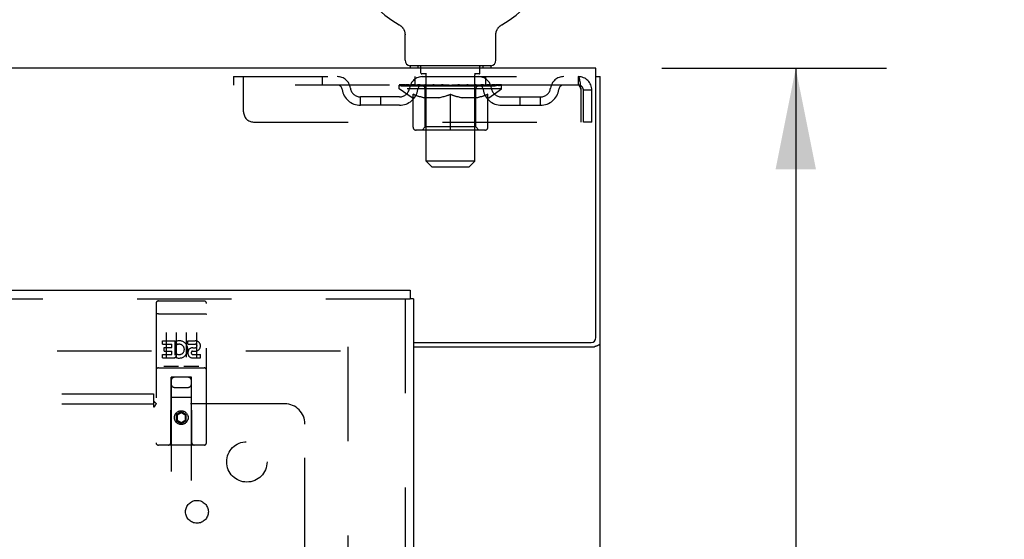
# Model space of a CAD drawing. Header units: inches. Extents: x 0 to 212, y 0 to 138.
# Tile 12 of 20: x 90.72 to 102.92, y 84.9 to 91.33. Entities that reach past the tile are written whole.
import ezdxf

# ---------------------------------------------------------------- set-up
doc = ezdxf.new("R2010")
doc.units = ezdxf.units.IN
doc.header["$LTSCALE"] = 11.6875
doc.header["$MEASUREMENT"] = 0
doc.linetypes.add('HIDDEN', pattern=[0.2, 0.1, -0.1])
doc.layers.get('0').update_dxf_attribs({"linetype": 'CONTINUOUS'})
for name, color, linetype in [('DEFAULT_2', 8, 'HIDDEN'), ('DIMENSIONS', 7, 'CONTINUOUS'), ('DOOR_ASSEMBLY', 7, 'CONTINUOUS'), ('SUBPANEL', 7, 'CONTINUOUS')]:
    doc.layers.add(name, color=color, linetype=linetype)
doc.styles.get("Standard").update_dxf_attribs({"font": 'arial.ttf'})
doc.dimstyles.new('DIMSTYLE_1', dxfattribs={"dimtxt": 0.9375, "dimasz": 1.25, "dimexe": 0.09, "dimexo": 0.07, "dimgap": 0.0375, "dimtad": 0, "dimtih": 1, "dimtoh": 1, "dimzin": 4, "dimdsep": 46, "dimtxsty": 'Standard', "dimblk": '_FILLED', "dimblk1": '_FILLED', "dimblk2": '_FILLED', "dimcen": 0.09, "dimadec": 3, "dimazin": 1, "dimtfac": 1, "dimtdec": 3, "dimtofl": 0, "dimtmove": 0, "dimatfit": 3, "dimldrblk": '_FILLED', "dimfxl": 0, "dimtolj": 1, "dimtzin": 4, "dimarcsym": 0})

# ---------------------------------------------------------------- blocks, each defined once
blk = doc.blocks.new('_FILLED')
at = {"color": 0, "linetype": 'ByBlock'}
blk.add_solid([(0, 0), (-1, 0.2), (-1, -0.2)], dxfattribs=at)
blk = doc.blocks.new('*D10')
at = {"layer": 'DIMENSIONS', "color": 2, "linetype": 'Continuous'}
for p, q in [((98.674, 90.729), (101.458, 90.729)), ((100.333, 90.729), (100.333, 83.979)), ((100.333, 75.354), (100.333, 82.104)), ((97.286, 75.354), (101.458, 75.354))]:
    blk.add_line(p, q, dxfattribs=at)
at = {"layer": 'DIMENSIONS', "color": 2, "linetype": 'Continuous', "xscale": 1.25, "yscale": 1.25, "zscale": 1.25}
for p, rotation in [((100.333, 90.729), 90), ((100.333, 75.354), 270)]:
    blk.add_blockref('_FILLED', p, dxfattribs=dict(at, rotation=rotation))
at = {"layer": 'DIMENSIONS', "color": 2, "linetype": 'Continuous', "insert": (100.333, 83.511), "char_height": 0.9375, "width": 3.27602, "attachment_point": 2, "line_spacing_factor": 0.9}
blk.add_mtext('15.38', dxfattribs=at)
blk = doc.blocks.new('*D11')
at = {"layer": 'DIMENSIONS', "color": 2, "linetype": 'Continuous'}
for p, q in [((96.411, 69.932), (96.411, 67.712)), ((96.411, 68.837), (93.911, 68.837)), ((97.911, 68.837), (99.899, 68.837))]:
    blk.add_line(p, q, dxfattribs=at)
at = {"layer": 'DIMENSIONS', "color": 2, "linetype": 'Continuous', "xscale": 1.25, "yscale": 1.25, "zscale": 1.25}
blk.add_blockref('_FILLED', (96.411, 68.837), dxfattribs=at)
at = {"layer": 'DIMENSIONS', "color": 2, "linetype": 'Continuous', "xscale": 1.25, "yscale": 1.25, "zscale": 1.25, "rotation": 180}
blk.add_blockref('_FILLED', (97.911, 68.837), dxfattribs=at)
at = {"layer": 'DIMENSIONS', "color": 2, "linetype": 'Continuous', "insert": (100.368, 69.305), "char_height": 0.9375, "width": 2.54763, "attachment_point": 1, "line_spacing_factor": 0.9}
blk.add_mtext('1.50', dxfattribs=at)

msp = doc.modelspace()

# ---------------------------------------------------------------- linework, layer by layer
at = {"color": 7, "linetype": 'Continuous'}
for p, q in [((95.422, 91.268), (95.422, 91.268)), ((95.422, 91.268), (95.427, 91.265)), ((95.423, 91.267), (95.425, 91.266)), ((95.427, 91.265), (95.431, 91.262)), ((95.431, 91.262), (95.435, 91.259)), ((95.435, 91.259), (95.439, 91.256)), ((95.439, 91.256), (95.443, 91.253)), ((95.443, 91.253), (95.447, 91.25)), ((95.447, 91.25), (95.451, 91.246)), ((95.45, 91.247), (95.454, 91.243)), ((95.454, 91.243), (95.458, 91.239)), ((95.458, 91.239), (95.461, 91.235)), ((95.461, 91.236), (95.464, 91.231)), ((95.464, 91.232), (95.467, 91.227)), ((95.467, 91.228), (95.47, 91.223)), ((95.47, 91.223), (95.473, 91.219)), ((95.473, 91.219), (95.476, 91.215)), ((95.476, 91.215), (95.478, 91.21)), ((95.478, 91.21), (95.48, 91.206)), ((95.48, 91.206), (95.483, 91.201)), ((95.482, 91.201), (95.484, 91.196)), ((96.63, 91.196), (96.632, 91.201)), ((96.632, 91.201), (96.635, 91.206)), ((96.635, 91.206), (96.637, 91.21)), ((96.637, 91.21), (96.639, 91.215)), ((96.639, 91.215), (96.642, 91.219)), ((96.642, 91.219), (96.645, 91.223)), ((96.645, 91.223), (96.648, 91.228)), ((96.648, 91.227), (96.651, 91.232)), ((96.651, 91.231), (96.654, 91.236)), ((96.654, 91.235), (96.657, 91.239)), ((96.657, 91.239), (96.661, 91.243)), ((96.661, 91.243), (96.664, 91.247)), ((96.664, 91.246), (96.668, 91.25)), ((96.668, 91.25), (96.672, 91.253)), ((96.672, 91.253), (96.676, 91.256)), ((96.676, 91.256), (96.68, 91.259)), ((96.68, 91.259), (96.684, 91.262)), ((96.684, 91.262), (96.688, 91.265)), ((96.684, 91.262), (96.685, 91.263)), ((96.688, 91.265), (96.693, 91.268)), ((96.69, 91.266), (96.692, 91.267)), ((96.693, 91.268), (96.693, 91.268)), ((95.484, 91.197), (95.486, 91.192)), ((95.486, 91.192), (95.488, 91.187)), ((95.488, 91.187), (95.489, 91.182)), ((95.489, 91.182), (95.491, 91.177)), ((95.491, 91.177), (95.492, 91.172)), ((95.492, 91.172), (95.493, 91.167)), ((95.493, 91.167), (95.494, 91.162)), ((95.494, 91.162), (95.494, 91.157)), ((95.495, 90.828), (95.495, 91.143)), ((96.62, 91.152), (96.621, 91.157)), ((96.62, 91.147), (96.62, 91.152)), ((96.62, 91.147), (96.62, 91.152)), ((96.62, 91.143), (96.62, 91.147)), ((96.62, 90.828), (96.62, 91.143)), ((96.621, 91.162), (96.622, 91.167)), ((96.621, 91.157), (96.621, 91.162)), ((96.622, 91.167), (96.623, 91.172)), ((96.623, 91.172), (96.624, 91.177)), ((96.624, 91.177), (96.625, 91.182)), ((96.625, 91.182), (96.627, 91.187)), ((96.627, 91.187), (96.629, 91.192)), ((96.629, 91.192), (96.63, 91.197)), ((95.557, 90.759), (95.557, 90.729)), ((96.557, 90.759), (95.557, 90.759)), ((96.557, 90.759), (96.557, 90.729)), ((97.859, 90.625), (97.911, 90.625))]:
    msp.add_line(p, q, dxfattribs=at)
at = {"color": 3, "linetype": 'Continuous'}
for p, q in [((97.859, 90.729), (57.713, 90.729)), ((97.859, 87.393), (97.859, 90.729)), ((97.911, 10.833), (97.911, 90.625)), ((95.599, 87.333), (97.799, 87.333)), ((95.599, 87.281), (97.842, 87.281))]:
    msp.add_line(p, q, dxfattribs=at)
at = {"color": 7, "linetype": 'Continuous'}
msp.add_lwpolyline([(95.494, 91.157), (95.495, 91.152), (95.495, 91.147), (95.495, 91.143)], dxfattribs=at)
at = {"color": 3, "linetype": 'Continuous'}
for points in [[(97.876, 87.296), (97.88, 87.297), (97.884, 87.299), (97.887, 87.3), (97.891, 87.302), (97.894, 87.303), (97.897, 87.304), (97.9, 87.306), (97.902, 87.308), (97.904, 87.309), (97.906, 87.311), (97.908, 87.313), (97.909, 87.314), (97.91, 87.316), (97.911, 87.318), (97.911, 87.32), (97.911, 87.322)], [(97.842, 87.281), (97.844, 87.283), (97.846, 87.285), (97.849, 87.286), (97.852, 87.288), (97.856, 87.289), (97.86, 87.291), (97.864, 87.292), (97.868, 87.293), (97.876, 87.296)]]:
    msp.add_lwpolyline(points, dxfattribs=at)
at = {"color": 7, "linetype": 'Continuous'}
for centre, radius, start, end in [((96.057, 92.387), 1.288, 299.5053, 240.4947), ((95.564, 90.828), 0.069, 180, 265), ((96.551, 90.828), 0.069, 275, 360)]:
    msp.add_arc(centre, radius, start, end, dxfattribs=at)
at = {"color": 3, "linetype": 'Continuous'}
msp.add_arc((97.799, 87.393), 0.06, 270, 360, dxfattribs=at)
at = {"layer": 'DEFAULT_2', "color": 8, "linetype": 'HIDDEN'}
for p, q in [((95.422, 91.268), (95.422, 91.268)), ((95.43, 91.263), (95.431, 91.262)), ((95.654, 90.759), (95.654, 90.729)), ((95.692, 90.669), (95.692, 90.749)), ((96.422, 90.669), (96.422, 90.749)), ((96.46, 90.759), (96.46, 90.729)), ((93.37, 90.625), (93.37, 90.521)), ((93.37, 90.625), (97.64, 90.625)), ((93.495, 90.188), (93.495, 90.625)), ((94.47, 90.625), (94.47, 90.521)), ((95.62, 90.521), (95.62, 90.625)), ((95.762, 90.659), (95.702, 90.659)), ((95.757, 89.578), (95.757, 90.649)), ((96.412, 90.659), (96.353, 90.659)), ((96.357, 89.578), (96.357, 90.649)), ((96.495, 90.521), (96.495, 90.625)), ((97.64, 90.625), (97.64, 90.521)), ((97.643, 90.624), (97.64, 90.625)), ((97.64, 90.521), (93.37, 90.521)), ((95.424, 90.475), (95.424, 90.521)), ((96.691, 90.475), (95.424, 90.475)), ((95.583, 90.363), (95.424, 90.475)), ((95.434, 90.515), (95.434, 90.521)), ((95.442, 90.512), (95.442, 90.515)), ((95.442, 90.512), (96.672, 90.512)), ((95.451, 90.512), (95.451, 90.515)), ((95.452, 90.512), (95.452, 90.515)), ((95.462, 90.515), (95.462, 90.521)), ((95.479, 90.512), (95.479, 90.515)), ((95.48, 90.512), (95.48, 90.515)), ((95.509, 90.515), (95.509, 90.521)), ((95.524, 90.512), (95.524, 90.515)), ((95.526, 90.512), (95.526, 90.515)), ((95.731, 90.515), (95.529, 90.515)), ((95.572, 90.515), (95.572, 90.521)), ((95.574, 90.512), (95.574, 90.515)), ((95.574, 90.512), (95.574, 90.515)), ((95.577, 90.512), (95.577, 90.515)), ((95.585, 90.512), (95.585, 90.515)), ((95.585, 90.512), (95.585, 90.515)), ((95.588, 90.512), (95.588, 90.515)), ((95.591, 90.512), (95.591, 90.516)), ((95.596, 90.512), (95.596, 90.515)), ((95.61, 90.512), (95.61, 90.515)), ((95.628, 90.512), (95.628, 90.515)), ((95.629, 90.512), (95.629, 90.517)), ((95.649, 90.512), (95.649, 90.515)), ((95.649, 90.512), (95.649, 90.515)), ((95.65, 90.515), (95.65, 90.521)), ((95.66, 90.512), (95.66, 90.515)), ((95.664, 90.512), (95.664, 90.515)), ((95.673, 90.512), (95.673, 90.515)), ((95.685, 90.512), (95.685, 90.519)), ((95.7, 90.512), (95.7, 90.515)), ((95.703, 90.512), (95.703, 90.515)), ((95.731, 90.512), (95.731, 90.515)), ((95.798, 90.515), (95.736, 90.515)), ((95.741, 90.515), (95.741, 90.521)), ((95.745, 90.003), (95.745, 90.472)), ((95.748, 90.512), (95.748, 90.515)), ((95.752, 90.512), (95.752, 90.515)), ((95.758, 90.512), (95.758, 90.52)), ((95.762, 90.512), (95.762, 90.515)), ((95.773, 90.512), (95.773, 90.515)), ((95.798, 90.512), (95.798, 90.515)), ((95.872, 90.515), (95.813, 90.515)), ((95.834, 90.512), (95.834, 90.515)), ((95.841, 90.515), (95.841, 90.521)), ((95.845, 90.512), (95.845, 90.515)), ((95.847, 90.512), (95.847, 90.521)), ((95.85, 90.512), (95.85, 90.515)), ((95.857, 90.512), (95.857, 90.515)), ((95.872, 90.512), (95.872, 90.515)), ((95.953, 90.515), (95.898, 90.515)), ((95.912, 90.512), (95.912, 90.515)), ((95.943, 90.515), (96.057, 90.521)), ((95.947, 90.515), (95.947, 90.521)), ((95.948, 90.521), (95.947, 90.521)), ((95.948, 90.515), (95.948, 90.521)), ((95.948, 90.512), (95.948, 90.515)), ((95.952, 90.512), (95.952, 90.515)), ((95.953, 90.512), (95.953, 90.515)), ((95.953, 90.512), (95.953, 90.515)), ((96.037, 90.515), (95.988, 90.515)), ((95.994, 90.512), (95.994, 90.515)), ((96.037, 90.512), (96.037, 90.515)), ((96.055, 90.515), (96.055, 90.515)), ((96.055, 90.512), (96.055, 90.515)), ((96.055, 90.512), (96.055, 90.515)), ((96.057, 90.515), (96.057, 90.521)), ((96.06, 90.512), (96.06, 90.515)), ((96.06, 90.512), (96.06, 90.515)), ((96.06, 90.515), (96.06, 90.515)), ((96.062, 90.515), (96.126, 90.515)), ((96.078, 90.512), (96.078, 90.515)), ((96.094, 90.515), (96.094, 90.519)), ((96.094, 90.519), (96.172, 90.515)), ((96.116, 90.515), (96.116, 90.518)), ((96.121, 90.512), (96.121, 90.515)), ((96.162, 90.512), (96.162, 90.515)), ((96.162, 90.512), (96.162, 90.515)), ((96.162, 90.515), (96.216, 90.515)), ((96.163, 90.512), (96.163, 90.515)), ((96.167, 90.515), (96.167, 90.521)), ((96.167, 90.515), (96.167, 90.521)), ((96.167, 90.521), (96.167, 90.521)), ((96.167, 90.512), (96.167, 90.515)), ((96.203, 90.512), (96.203, 90.515)), ((96.242, 90.512), (96.242, 90.515)), ((96.242, 90.515), (96.302, 90.515)), ((96.258, 90.512), (96.258, 90.515)), ((96.265, 90.512), (96.265, 90.515)), ((96.268, 90.512), (96.268, 90.521)), ((96.27, 90.512), (96.27, 90.515)), ((96.274, 90.515), (96.274, 90.521)), ((96.281, 90.512), (96.281, 90.515)), ((96.317, 90.512), (96.317, 90.515)), ((96.317, 90.515), (96.379, 90.515)), ((96.342, 90.512), (96.342, 90.515)), ((96.352, 90.512), (96.352, 90.515)), ((96.357, 90.512), (96.357, 90.52)), ((96.363, 90.512), (96.363, 90.515)), ((96.367, 90.512), (96.367, 90.515)), ((96.37, 90.003), (96.37, 90.472)), ((96.374, 90.515), (96.374, 90.521)), ((96.384, 90.512), (96.384, 90.515)), ((96.384, 90.515), (96.586, 90.515)), ((96.412, 90.512), (96.412, 90.515)), ((96.415, 90.512), (96.415, 90.515)), ((96.43, 90.512), (96.43, 90.519)), ((96.441, 90.512), (96.441, 90.515)), ((96.451, 90.512), (96.451, 90.515)), ((96.455, 90.512), (96.455, 90.515)), ((96.464, 90.515), (96.464, 90.521)), ((96.466, 90.512), (96.466, 90.515)), ((96.466, 90.512), (96.466, 90.515)), ((96.486, 90.512), (96.486, 90.517)), ((96.487, 90.512), (96.487, 90.515)), ((96.505, 90.512), (96.505, 90.515)), ((96.519, 90.512), (96.519, 90.515)), ((96.523, 90.512), (96.523, 90.516)), ((96.527, 90.512), (96.527, 90.515)), ((96.53, 90.512), (96.53, 90.515)), ((96.53, 90.512), (96.53, 90.515)), ((96.531, 90.363), (96.691, 90.475)), ((96.537, 90.512), (96.537, 90.515)), ((96.54, 90.512), (96.54, 90.515)), ((96.541, 90.512), (96.541, 90.515)), ((96.543, 90.515), (96.543, 90.521)), ((96.589, 90.512), (96.589, 90.515)), ((96.591, 90.512), (96.591, 90.515)), ((96.606, 90.515), (96.606, 90.521)), ((96.634, 90.512), (96.634, 90.515)), ((96.636, 90.512), (96.636, 90.515)), ((96.653, 90.515), (96.653, 90.521)), ((96.663, 90.512), (96.663, 90.515)), ((96.664, 90.512), (96.664, 90.515)), ((96.672, 90.512), (96.672, 90.515)), ((96.681, 90.515), (96.681, 90.521)), ((96.691, 90.475), (96.691, 90.521)), ((94.943, 90.27), (94.943, 90.374)), ((95.426, 90.374), (94.943, 90.374)), ((95.193, 90.27), (95.193, 90.374)), ((95.583, 90.363), (95.594, 90.363)), ((95.594, 90), (95.594, 90.407)), ((95.916, 90.363), (95.736, 90.363)), ((96.057, 89.963), (96.057, 90.407)), ((96.379, 90.363), (96.199, 90.363)), ((96.521, 90), (96.521, 90.407)), ((96.521, 90.363), (96.531, 90.363)), ((96.689, 90.374), (97.172, 90.374)), ((96.922, 90.27), (96.922, 90.374)), ((97.172, 90.27), (97.172, 90.374)), ((97.673, 90.458), (97.673, 90.063)), ((97.703, 90.063), (97.703, 90.458)), ((97.807, 90.458), (97.703, 90.458)), ((97.807, 90.063), (97.807, 90.458)), ((95.426, 90.27), (94.943, 90.27)), ((96.689, 90.27), (97.172, 90.27)), ((93.62, 90.063), (97.673, 90.063)), ((95.745, 90.003), (95.705, 89.963)), ((96.37, 90.003), (95.745, 90.003)), ((96.37, 90.003), (96.41, 89.963)), ((97.807, 90.063), (97.703, 90.063)), ((96.484, 89.963), (95.631, 89.963)), ((96.357, 89.578), (95.757, 89.578)), ((95.826, 89.509), (95.757, 89.578)), ((95.826, 89.509), (96.288, 89.509)), ((96.288, 89.509), (96.357, 89.578)), ((60.8, 87.229), (94.772, 87.229)), ((94.786, 87.281), (94.786, 14.177))]:
    msp.add_line(p, q, dxfattribs=at)
for points in [[(97.643, 90.624), (97.645, 90.621), (97.648, 90.616), (97.65, 90.609), (97.652, 90.6), (97.655, 90.589), (97.657, 90.577), (97.659, 90.563), (97.662, 90.547), (97.664, 90.531), (97.666, 90.514), (97.669, 90.496), (97.671, 90.477), (97.673, 90.458)], [(97.648, 90.518), (97.645, 90.52), (97.643, 90.521), (97.64, 90.521)], [(97.648, 90.518), (97.65, 90.515), (97.652, 90.512), (97.655, 90.508), (97.657, 90.503), (97.659, 90.498), (97.662, 90.492), (97.664, 90.486), (97.666, 90.479), (97.669, 90.473), (97.671, 90.466), (97.673, 90.458)], [(95.594, 90.407), (95.62, 90.397), (95.645, 90.388), (95.67, 90.38), (95.695, 90.373), (95.719, 90.368), (95.744, 90.363)], [(95.736, 90.363), (95.713, 90.368), (95.689, 90.374), (95.666, 90.38), (95.642, 90.388), (95.618, 90.396), (95.594, 90.406)], [(95.906, 90.363), (95.931, 90.368), (95.956, 90.373), (95.981, 90.38), (96.006, 90.388), (96.032, 90.397), (96.057, 90.407)], [(96.057, 90.405), (96.033, 90.396), (96.009, 90.387), (95.986, 90.38), (95.962, 90.373), (95.939, 90.368), (95.916, 90.363)], [(96.057, 90.407), (96.083, 90.397), (96.109, 90.388), (96.134, 90.38), (96.159, 90.373), (96.184, 90.368), (96.208, 90.363)], [(96.199, 90.363), (96.175, 90.368), (96.152, 90.373), (96.129, 90.38), (96.105, 90.387), (96.082, 90.396), (96.057, 90.405)], [(96.371, 90.363), (96.396, 90.368), (96.42, 90.373), (96.445, 90.38), (96.47, 90.388), (96.495, 90.397), (96.521, 90.407)], [(96.521, 90.406), (96.496, 90.396), (96.472, 90.388), (96.449, 90.38), (96.425, 90.373), (96.402, 90.368), (96.379, 90.363)]]:
    msp.add_lwpolyline(points, dxfattribs=at)
for centre, radius, start, end in [((95.564, 90.828), 0.069, 265, 270), ((95.682, 90.749), 0.01, 0, 90), ((96.432, 90.749), 0.01, 90, 180), ((96.551, 90.828), 0.069, 270, 275), ((94.654, 90.458), 0.167, 8.0716, 90), ((95.715, 90.458), 0.167, 90, 171.9284), ((95.702, 90.669), 0.01, 180, 270), ((95.747, 90.649), 0.01, 0, 90), ((96.367, 90.649), 0.01, 90, 180), ((96.4, 90.458), 0.167, 8.0716, 90), ((96.412, 90.669), 0.01, 270, 360), ((97.461, 90.458), 0.167, 90, 171.9284), ((97.64, 90.458), 0.167, 0, 90), ((94.654, 90.459), 0.0625, 7.9863, 90), ((94.943, 90.499), 0.229, 187.9863, 270), ((94.943, 90.499), 0.125, 188.0716, 270), ((95.426, 90.499), 0.125, 270, 351.9284), ((95.426, 90.499), 0.229, 270, 352.0137), ((95.715, 90.459), 0.0625, 90, 172.0137), ((95.705, 90.472), 0.0398, 0, 90), ((96.41, 90.472), 0.0398, 90, 180), ((96.4, 90.459), 0.0625, 7.9863, 90), ((96.689, 90.499), 0.229, 187.9863, 270), ((96.689, 90.499), 0.125, 188.0716, 270), ((97.172, 90.499), 0.125, 270, 351.9284), ((97.172, 90.499), 0.229, 270, 352.0137), ((97.461, 90.459), 0.0625, 90, 172.0137), ((97.64, 90.458), 0.063, 0, 90), ((93.62, 90.188), 0.125, 180, 270), ((95.631, 90), 0.0371, 180, 270), ((96.484, 90), 0.0371, 270, 360)]:
    msp.add_arc(centre, radius, start, end, dxfattribs=at)
for centre, major_axis, ratio, start_param, end_param in [((96.057, 90.521), (0.633, 0.007), 0.05963, 2.96643, 3.140963), ((95.404, 90.51), (0.198, 0), 0.060556, 0.430652, 1.470503), ((96.057, 90.521), (0.633, 0), 0.060556, 3.141593, 3.316126), ((95.404, 90.503), (0.198, 0.002), 0.05963, 1.376596, 1.469874), ((96.057, 90.521), (0.633, 0.013), 0.05688, 2.791345, 2.965878), ((95.38, 90.51), (0.198, 0.002), 0.05963, 0.25549, 1.295341), ((95.449, 90.51), (0.198, -0.002), 0.05963, 0.605815, 1.645666), ((96.057, 90.521), (0.633, -0.007), 0.05963, -2.96643, -2.791898), ((95.449, 90.503), (0.198, 0), 0.060556, 1.551758, 1.645036), ((95.38, 90.503), (0.198, 0.004), 0.05688, 1.20151, 1.294789), ((95.45, 90.505), (0.164, 0.002), 0.05963, 1.065228, 1.614276), ((95.43, 90.505), (0.164, 0.003), 0.05688, 0.890143, 1.43919), ((95.488, 90.505), (0.164, 0), 0.060556, 1.240391, 1.789438), ((96.057, 90.521), (0.633, 0.019), 0.052395, 2.616403, 2.790936), ((95.376, 90.51), (0.198, 0.004), 0.05688, 0.080405, 1.120256), ((95.511, 90.51), (0.198, -0.004), 0.05688, 0.7809, 1.820751), ((96.057, 90.521), (0.633, -0.013), 0.05688, -2.791345, -2.616812), ((95.511, 90.503), (0.198, -0.002), 0.05963, 1.72692, 1.820198), ((95.376, 90.503), (0.198, 0.006), 0.052395, 1.026568, 1.119847), ((95.429, 90.505), (0.164, 0.005), 0.052395, 0.715201, 1.264248), ((95.543, 90.505), (0.164, -0.002), 0.05963, 1.415553, 1.9646), ((96.057, 90.521), (0.633, 0.025), 0.046319, 2.441654, 2.616187), ((95.59, 90.51), (0.198, -0.006), 0.052395, 0.955842, 1.995693), ((95.393, 90.51), (0.198, 0.006), 0.052395, -0.094537, 0.945314), ((96.057, 90.521), (0.633, -0.019), 0.052395, -2.616403, -2.44187), ((95.59, 90.503), (0.198, -0.004), 0.05688, 1.902006, 1.995284), ((95.393, 90.503), (0.198, 0.008), 0.046319, 0.851819, 0.945098), ((95.448, 90.505), (0.164, 0.006), 0.046319, 0.540452, 1.089499), ((95.615, 90.505), (0.164, -0.003), 0.05688, 1.590638, 2.139686), ((96.057, 90.521), (0.633, 0.029), 0.038841, 2.267123, 2.441656), ((95.684, 90.51), (0.198, -0.008), 0.046319, 1.130591, 2.170442), ((95.43, 90.51), (0.198, 0.008), 0.046319, -0.269286, 0.770565), ((96.057, 90.521), (0.633, -0.025), 0.046319, -2.441654, -2.267121), ((95.684, 90.503), (0.198, -0.006), 0.052395, 2.076947, 2.170226), ((95.43, 90.503), (0.198, 0.009), 0.038841, 0.677289, 0.770567), ((95.485, 90.505), (0.164, 0.008), 0.038841, 0.365921, 0.914969), ((95.699, 90.505), (0.164, -0.005), 0.052395, 1.76558, 2.314627), ((96.057, 90.521), (0.633, 0.033), 0.030195, 2.09281, 2.267343), ((95.789, 90.51), (0.198, -0.009), 0.038841, 1.305122, 2.344973), ((95.487, 90.51), (0.198, 0.009), 0.038841, -0.443817, 0.596034), ((96.057, 90.521), (0.633, -0.029), 0.038841, -2.267123, -2.092591), ((95.789, 90.503), (0.198, -0.008), 0.046319, 2.251696, 2.344975), ((95.487, 90.503), (0.198, 0.01), 0.030195, 0.502975, 0.596254), ((95.539, 90.505), (0.164, 0.009), 0.030195, 0.191608, 0.740655), ((95.795, 90.505), (0.164, -0.006), 0.046319, 1.940329, 2.489376), ((95.56, 90.51), (0.198, 0.01), 0.030195, -0.61813, 0.421721), ((96.057, 90.521), (0.633, 0.036), 0.020645, 1.918687, 2.09322), ((95.902, 90.51), (0.198, -0.01), 0.030195, 1.479435, 2.519286), ((96.057, 90.521), (0.633, -0.033), 0.030195, -2.09281, -1.918277), ((95.902, 90.503), (0.198, -0.009), 0.038841, 2.426227, 2.519505), ((95.56, 90.503), (0.198, 0.011), 0.020645, 0.328852, 0.422131), ((95.609, 90.505), (0.164, 0.009), 0.020645, 0.017485, 0.566532), ((95.898, 90.505), (0.164, -0.008), 0.038841, 2.11486, 2.663907), ((95.649, 90.51), (0.198, 0.011), 0.020645, -0.792253, 0.247598), ((96.057, 90.521), (0.633, 0.038), 0.010478, 1.744704, 1.919237), ((96.019, 90.51), (0.198, -0.011), 0.020645, 1.653558, 2.693409), ((96.057, 90.521), (0.633, -0.036), 0.020645, -1.918687, -1.744154), ((96.019, 90.503), (0.198, -0.01), 0.030195, 2.60054, 2.693819), ((95.649, 90.503), (0.198, 0.012), 0.010478, 0.154869, 0.248148), ((95.693, 90.505), (0.164, 0.01), 0.010478, 6.126688, 6.675735), ((96.006, 90.505), (0.164, -0.009), 0.030195, 2.289173, 2.83822), ((95.75, 90.51), (0.198, 0.012), 0.010478, -0.966236, -0.000846), ((96.138, 90.51), (0.198, -0.012), 0.010478, 1.827541, 2.867392), ((96.057, 90.521), (0.633, -0.038), 0.010478, -1.744704, -1.563007), ((96.138, 90.503), (0.198, -0.011), 0.020645, 2.774664, 2.867942), ((96.116, 90.505), (0.164, -0.009), 0.020645, 2.463296, 3.012344), ((95.977, 90.51), (0.198, 0.012), 0.010478, 0.274201, 1.314052), ((95.891, 90.505), (0.164, 0.01), 0.010478, -0.000483, 0.504314), ((95.86, 90.503), (0.198, 0.012), 0.010478, 0.099668, 0.192946), ((96.057, 90.521), (0.633, 0.038), 0.010478, -1.571421, -1.396888), ((96.255, 90.503), (0.198, -0.012), 0.010478, 2.74231, 2.948646), ((96.224, 90.505), (0.164, -0.01), 0.010478, 2.637279, 3.14189), ((96.096, 90.51), (0.198, 0.011), 0.020645, 0.448184, 1.488034), ((95.999, 90.505), (0.164, 0.009), 0.020645, 0.129249, 0.678296), ((95.977, 90.503), (0.198, 0.011), 0.020645, 0.273651, 0.366929), ((96.057, 90.521), (0.633, 0.036), 0.020645, -1.397439, -1.222906), ((96.365, 90.51), (0.198, -0.012), 0.010478, -3.140747, -2.175357), ((96.057, 90.521), (0.633, -0.038), 0.010478, 1.222355, 1.396888), ((96.213, 90.51), (0.198, 0.01), 0.030195, 0.622307, 1.662158), ((96.109, 90.505), (0.164, 0.009), 0.030195, 0.303372, 0.852419), ((96.422, 90.505), (0.164, -0.01), 0.010478, 2.749043, 3.29809), ((96.466, 90.51), (0.198, -0.011), 0.020645, 2.893995, 3.933846), ((96.096, 90.503), (0.198, 0.01), 0.030195, 0.447774, 0.541052), ((96.466, 90.503), (0.198, -0.012), 0.010478, 2.893445, 2.986723), ((96.057, 90.521), (0.633, 0.033), 0.030195, -1.223315, -1.048783), ((96.057, 90.521), (0.633, -0.036), 0.020645, 1.048373, 1.222906), ((96.326, 90.51), (0.198, 0.009), 0.038841, 0.79662, 1.836471), ((96.217, 90.505), (0.164, 0.008), 0.038841, 0.477686, 1.026733), ((96.506, 90.505), (0.164, -0.009), 0.020645, 2.57506, 3.124108), ((96.555, 90.51), (0.198, -0.01), 0.030195, 2.719872, 3.759723), ((96.431, 90.51), (0.198, 0.008), 0.046319, 0.971151, 2.011002), ((96.213, 90.503), (0.198, 0.009), 0.038841, 0.622087, 0.715366), ((96.555, 90.503), (0.198, -0.011), 0.020645, 2.719462, 2.812741), ((96.057, 90.521), (0.633, 0.029), 0.038841, -1.049002, -0.874469), ((96.057, 90.521), (0.633, -0.033), 0.030195, 0.87425, 1.048783), ((96.32, 90.505), (0.164, 0.006), 0.046319, 0.652216, 1.201263), ((96.524, 90.51), (0.198, 0.006), 0.052395, 1.1459, 2.185751), ((96.576, 90.505), (0.164, -0.009), 0.030195, 2.400937, 2.949985), ((96.628, 90.51), (0.198, -0.009), 0.038841, 2.545558, 3.585409), ((96.416, 90.505), (0.164, 0.005), 0.052395, 0.826965, 1.376012), ((96.326, 90.503), (0.198, 0.008), 0.046319, 0.796618, 0.889896), ((96.628, 90.503), (0.198, -0.01), 0.030195, 2.545339, 2.638617), ((96.604, 90.51), (0.198, 0.004), 0.05688, 1.320842, 2.360692), ((96.057, 90.521), (0.633, 0.025), 0.046319, -0.874471, -0.699939), ((96.057, 90.521), (0.633, -0.029), 0.038841, 0.699936, 0.874469), ((96.684, 90.51), (0.198, -0.008), 0.046319, 2.371028, 3.410879), ((96.63, 90.505), (0.164, -0.008), 0.038841, 2.226624, 2.775671), ((96.666, 90.51), (0.198, 0.002), 0.05963, 1.495927, 2.535778), ((96.5, 90.505), (0.164, 0.003), 0.05688, 1.001907, 1.550954), ((96.722, 90.51), (0.198, -0.006), 0.052395, 2.196279, 3.23613), ((96.667, 90.505), (0.164, -0.006), 0.046319, 2.052093, 2.601141), ((96.431, 90.503), (0.198, 0.006), 0.052395, 0.971367, 1.064645), ((96.711, 90.51), (0.198, 0), 0.060556, 1.671089, 2.71094), ((96.684, 90.503), (0.198, -0.009), 0.038841, 2.371026, 2.464304), ((96.739, 90.51), (0.198, -0.004), 0.05688, 2.021337, 3.061188), ((96.057, 90.521), (0.633, 0.019), 0.052395, -0.699723, -0.52519), ((96.057, 90.521), (0.633, -0.025), 0.046319, 0.525406, 0.699939), ((96.735, 90.51), (0.198, -0.002), 0.05963, 1.846251, 2.886102), ((96.571, 90.505), (0.164, 0.002), 0.05963, 1.176993, 1.72604), ((96.686, 90.505), (0.164, -0.005), 0.052395, 1.877344, 2.426392), ((96.627, 90.505), (0.164, 0), 0.060556, 1.352155, 1.901202), ((96.685, 90.505), (0.164, -0.003), 0.05688, 1.702402, 2.25145), ((96.665, 90.505), (0.164, -0.002), 0.05963, 1.527317, 2.076364), ((96.524, 90.503), (0.198, 0.004), 0.05688, 1.146309, 1.239587), ((96.722, 90.503), (0.198, -0.008), 0.046319, 2.196495, 2.289773), ((96.057, 90.521), (0.633, 0.013), 0.05688, -0.524781, -0.350248), ((96.057, 90.521), (0.633, -0.019), 0.052395, 0.350657, 0.52519), ((96.604, 90.503), (0.198, 0.002), 0.05963, 1.321394, 1.414673), ((96.739, 90.503), (0.198, -0.006), 0.052395, 2.021746, 2.115024), ((96.057, 90.521), (0.633, 0.007), 0.05963, -0.349695, -0.175162), ((96.057, 90.521), (0.633, -0.013), 0.05688, 0.175715, 0.350248), ((96.666, 90.503), (0.198, 0), 0.060556, 1.496556, 1.589835), ((96.735, 90.503), (0.198, -0.004), 0.05688, 1.846804, 1.940083), ((96.711, 90.503), (0.198, -0.002), 0.05963, 1.671719, 1.764997), ((96.057, 90.521), (0.633, 0), 0.060556, -0.174533, 0), ((96.057, 90.521), (0.633, -0.007), 0.05963, 0.000629, 0.175162)]:
    msp.add_ellipse(centre, major_axis=major_axis, ratio=ratio, start_param=start_param, end_param=end_param, dxfattribs=at)
at = {"layer": 'DOOR_ASSEMBLY', "color": 3, "linetype": 'Continuous'}
for p, q in [((59.453, 87.979), (95.557, 87.979)), ((95.599, 87.875), (95.599, 13.583))]:
    msp.add_line(p, q, dxfattribs=at)
at = {"layer": 'DOOR_ASSEMBLY', "color": 7, "linetype": 'Continuous'}
for p in [(95.557, 87.979), (95.599, 87.875)]:
    msp.add_line(p, (95.557, 87.875), dxfattribs=at)
at = {"layer": 'DOOR_ASSEMBLY', "color": 8, "linetype": 'HIDDEN'}
for p, q in [((59.453, 87.875), (95.557, 87.875)), ((92.411, 87.817), (92.411, 86.092)), ((92.441, 87.847), (93.006, 87.847)), ((93.036, 86.092), (93.036, 87.817)), ((95.495, 87.875), (95.495, 13.583)), ((92.428, 87.688), (92.427, 87.688)), ((92.429, 87.688), (92.428, 87.688)), ((92.43, 87.688), (92.429, 87.688)), ((92.431, 87.689), (92.43, 87.688)), ((92.43, 87.688), (92.43, 87.688)), ((92.433, 87.689), (92.432, 87.689)), ((92.434, 87.689), (92.433, 87.689)), ((92.435, 87.689), (92.434, 87.689)), ((92.436, 87.689), (92.435, 87.689)), ((92.436, 87.689), (92.436, 87.689)), ((92.437, 87.689), (92.436, 87.689)), ((92.438, 87.689), (92.437, 87.689)), ((92.439, 87.689), (92.438, 87.689)), ((92.44, 87.689), (92.439, 87.689)), ((92.441, 87.689), (92.44, 87.689)), ((92.441, 87.689), (92.441, 87.689)), ((92.441, 87.689), (93.007, 87.689)), ((93.007, 87.689), (93.008, 87.689)), ((93.008, 87.689), (93.009, 87.689)), ((93.009, 87.689), (93.009, 87.689)), ((93.009, 87.689), (93.01, 87.689)), ((93.01, 87.689), (93.011, 87.689)), ((93.011, 87.689), (93.012, 87.689)), ((93.012, 87.689), (93.013, 87.689)), ((93.013, 87.689), (93.014, 87.689)), ((93.014, 87.689), (93.014, 87.689)), ((93.014, 87.689), (93.015, 87.689)), ((93.015, 87.689), (93.016, 87.689)), ((93.016, 87.689), (93.017, 87.689)), ((93.017, 87.689), (93.018, 87.688)), ((93.018, 87.688), (93.018, 87.688)), ((93.018, 87.688), (93.019, 87.688)), ((93.019, 87.688), (93.02, 87.688)), ((92.536, 87.456), (92.536, 87.15)), ((92.661, 87.456), (92.661, 87.15)), ((92.786, 87.456), (92.786, 87.15)), ((92.911, 87.456), (92.911, 87.15)), ((92.492, 87.312), (92.492, 87.354)), ((92.492, 87.354), (92.648, 87.354)), ((92.492, 87.312), (92.606, 87.312)), ((92.606, 87.269), (92.606, 87.312)), ((92.648, 87.177), (92.648, 87.354)), ((92.673, 87.306), (92.656, 87.345)), ((92.805, 87.312), (92.805, 87.354)), ((92.805, 87.354), (92.897, 87.354)), ((92.805, 87.312), (92.897, 87.312)), ((92.492, 87.141), (92.492, 87.183)), ((92.492, 87.183), (92.606, 87.183)), ((92.513, 87.227), (92.513, 87.269)), ((92.513, 87.269), (92.606, 87.269)), ((92.513, 87.227), (92.606, 87.227)), ((92.606, 87.183), (92.606, 87.227)), ((92.648, 87.177), (92.661, 87.195)), ((92.864, 87.227), (92.911, 87.227)), ((92.868, 87.268), (92.897, 87.268)), ((92.868, 87.183), (92.961, 87.183)), ((92.961, 87.141), (92.961, 87.183)), ((92.492, 87.141), (92.648, 87.141)), ((92.648, 87.141), (92.648, 87.153)), ((92.652, 87.151), (92.648, 87.153)), ((92.868, 87.141), (92.961, 87.141)), ((92.441, 87.019), (93.006, 87.019)), ((92.685, 87.035), (92.513, 87.035)), ((92.935, 87.035), (92.763, 87.035)), ((92.594, 86.092), (92.597, 86.902)), ((92.599, 86.902), (92.597, 86.902)), ((92.599, 86.902), (92.599, 52.9)), ((92.849, 86.902), (92.599, 86.902)), ((92.849, 52.9), (92.849, 86.902)), ((92.85, 86.902), (92.849, 86.902)), ((92.854, 86.092), (92.85, 86.902)), ((92.639, 86.777), (92.809, 86.777)), ((92.852, 86.652), (92.596, 86.652)), ((92.724, 86.474), (92.661, 86.438)), ((92.724, 86.462), (92.671, 86.432)), ((92.724, 86.474), (92.724, 86.462)), ((92.786, 86.438), (92.724, 86.474)), ((92.776, 86.432), (92.724, 86.462)), ((92.661, 86.438), (92.661, 86.366)), ((92.661, 86.438), (92.671, 86.432)), ((92.661, 86.366), (92.671, 86.371)), ((92.661, 86.366), (92.724, 86.33)), ((92.671, 86.432), (92.671, 86.371)), ((92.671, 86.371), (92.724, 86.341)), ((92.724, 86.341), (92.776, 86.371)), ((92.724, 86.33), (92.786, 86.366)), ((92.724, 86.33), (92.724, 86.341)), ((92.786, 86.438), (92.776, 86.432)), ((92.776, 86.371), (92.776, 86.432)), ((92.786, 86.366), (92.776, 86.371)), ((92.786, 86.366), (92.786, 86.438)), ((93.006, 86.062), (92.441, 86.062))]:
    msp.add_line(p, q, dxfattribs=at)
for points in [[(92.427, 87.688), (92.427, 87.688), (92.427, 87.688), (92.426, 87.688), (92.426, 87.688), (92.425, 87.688), (92.425, 87.688), (92.425, 87.688), (92.424, 87.688), (92.424, 87.688), (92.424, 87.688), (92.423, 87.687), (92.423, 87.687), (92.423, 87.687), (92.422, 87.687), (92.422, 87.687), (92.422, 87.687), (92.421, 87.687), (92.421, 87.687), (92.421, 87.687), (92.421, 87.687), (92.42, 87.687), (92.42, 87.687), (92.42, 87.687), (92.419, 87.687), (92.419, 87.686), (92.419, 87.686), (92.419, 87.686), (92.418, 87.686), (92.418, 87.686), (92.418, 87.686), (92.417, 87.686), (92.417, 87.686), (92.417, 87.686), (92.417, 87.686), (92.417, 87.686), (92.416, 87.686), (92.416, 87.685), (92.416, 87.685), (92.416, 87.685), (92.415, 87.685), (92.415, 87.685), (92.415, 87.685), (92.415, 87.685), (92.415, 87.685), (92.414, 87.685), (92.414, 87.685), (92.414, 87.685), (92.414, 87.684), (92.414, 87.684), (92.414, 87.684), (92.413, 87.684), (92.413, 87.684), (92.413, 87.684), (92.413, 87.684), (92.413, 87.684), (92.413, 87.684), (92.413, 87.684), (92.413, 87.684), (92.412, 87.683), (92.412, 87.683), (92.412, 87.683), (92.412, 87.683), (92.412, 87.683), (92.412, 87.683), (92.412, 87.683), (92.412, 87.683), (92.412, 87.683), (92.412, 87.682), (92.412, 87.682), (92.412, 87.682), (92.412, 87.682), (92.412, 87.682), (92.411, 87.682), (92.411, 87.682), (92.411, 87.682), (92.411, 87.682), (92.411, 87.682)], [(92.432, 87.689), (92.432, 87.689), (92.431, 87.689)], [(93.02, 87.688), (93.021, 87.688), (93.021, 87.688), (93.021, 87.688), (93.022, 87.688), (93.022, 87.688), (93.022, 87.688), (93.023, 87.688), (93.023, 87.688), (93.023, 87.688), (93.024, 87.688), (93.024, 87.688), (93.024, 87.687), (93.025, 87.687), (93.025, 87.687), (93.025, 87.687), (93.026, 87.687), (93.026, 87.687), (93.026, 87.687), (93.027, 87.687), (93.027, 87.687), (93.027, 87.687), (93.028, 87.687), (93.028, 87.687), (93.028, 87.687), (93.029, 87.687), (93.029, 87.686), (93.029, 87.686), (93.029, 87.686), (93.03, 87.686), (93.03, 87.686), (93.03, 87.686), (93.03, 87.686), (93.031, 87.686), (93.031, 87.686), (93.031, 87.686), (93.031, 87.686), (93.032, 87.686), (93.032, 87.685), (93.032, 87.685), (93.032, 87.685), (93.032, 87.685), (93.033, 87.685), (93.033, 87.685), (93.033, 87.685), (93.033, 87.685), (93.033, 87.685), (93.034, 87.685), (93.034, 87.685), (93.034, 87.684), (93.034, 87.684), (93.034, 87.684), (93.034, 87.684), (93.035, 87.684), (93.035, 87.684), (93.035, 87.684), (93.035, 87.684), (93.035, 87.684), (93.035, 87.684), (93.035, 87.684), (93.035, 87.683), (93.036, 87.683), (93.036, 87.683), (93.036, 87.683), (93.036, 87.683), (93.036, 87.683), (93.036, 87.683), (93.036, 87.683), (93.036, 87.683), (93.036, 87.682), (93.036, 87.682), (93.036, 87.682), (93.036, 87.682), (93.036, 87.682), (93.036, 87.682), (93.036, 87.682), (93.036, 87.682), (93.036, 87.682), (93.036, 87.682)], [(92.513, 87.035), (92.513, 87.035), (92.513, 87.035), (92.512, 87.035), (92.512, 87.035), (92.512, 87.035), (92.512, 87.035), (92.512, 87.035), (92.511, 87.035), (92.511, 87.035), (92.511, 87.035), (92.511, 87.035), (92.511, 87.035), (92.511, 87.035), (92.51, 87.035), (92.51, 87.035), (92.51, 87.035), (92.51, 87.035), (92.51, 87.035), (92.51, 87.035), (92.509, 87.035), (92.509, 87.035), (92.509, 87.035), (92.509, 87.035), (92.509, 87.035), (92.509, 87.035), (92.509, 87.035), (92.508, 87.035), (92.508, 87.035), (92.508, 87.036), (92.508, 87.036), (92.508, 87.036), (92.508, 87.036), (92.508, 87.036), (92.508, 87.036), (92.508, 87.036), (92.507, 87.036), (92.507, 87.036), (92.507, 87.036), (92.507, 87.036), (92.507, 87.036), (92.507, 87.036), (92.507, 87.036), (92.507, 87.036), (92.507, 87.036), (92.507, 87.036), (92.506, 87.036)], [(92.691, 87.036), (92.691, 87.036), (92.691, 87.036), (92.691, 87.036), (92.691, 87.036), (92.691, 87.036), (92.691, 87.036), (92.691, 87.036), (92.691, 87.036), (92.691, 87.036), (92.69, 87.036), (92.69, 87.036), (92.69, 87.036), (92.69, 87.036), (92.69, 87.036), (92.69, 87.036), (92.69, 87.036), (92.69, 87.036), (92.69, 87.035), (92.689, 87.035), (92.689, 87.035), (92.689, 87.035), (92.689, 87.035), (92.689, 87.035), (92.689, 87.035), (92.689, 87.035), (92.688, 87.035), (92.688, 87.035), (92.688, 87.035), (92.688, 87.035), (92.688, 87.035), (92.688, 87.035), (92.688, 87.035), (92.687, 87.035), (92.687, 87.035), (92.687, 87.035), (92.687, 87.035), (92.687, 87.035), (92.686, 87.035), (92.686, 87.035), (92.686, 87.035), (92.686, 87.035), (92.686, 87.035), (92.685, 87.035), (92.685, 87.035), (92.685, 87.035)], [(92.763, 87.035), (92.763, 87.035), (92.763, 87.035), (92.762, 87.035), (92.762, 87.035), (92.762, 87.035), (92.762, 87.035), (92.762, 87.035), (92.761, 87.035), (92.761, 87.035), (92.761, 87.035), (92.761, 87.035), (92.761, 87.035), (92.761, 87.035), (92.76, 87.035), (92.76, 87.035), (92.76, 87.035), (92.76, 87.035), (92.76, 87.035), (92.76, 87.035), (92.759, 87.035), (92.759, 87.035), (92.759, 87.035), (92.759, 87.035), (92.759, 87.035), (92.759, 87.035), (92.759, 87.035), (92.758, 87.035), (92.758, 87.035), (92.758, 87.036), (92.758, 87.036), (92.758, 87.036), (92.758, 87.036), (92.758, 87.036), (92.758, 87.036), (92.758, 87.036), (92.757, 87.036), (92.757, 87.036), (92.757, 87.036), (92.757, 87.036), (92.757, 87.036), (92.757, 87.036), (92.757, 87.036), (92.757, 87.036), (92.757, 87.036), (92.757, 87.036), (92.756, 87.036)], [(92.941, 87.036), (92.941, 87.036), (92.941, 87.036), (92.941, 87.036), (92.941, 87.036), (92.941, 87.036), (92.941, 87.036), (92.941, 87.036), (92.941, 87.036), (92.941, 87.036), (92.94, 87.036), (92.94, 87.036), (92.94, 87.036), (92.94, 87.036), (92.94, 87.036), (92.94, 87.036), (92.94, 87.036), (92.94, 87.036), (92.94, 87.035), (92.939, 87.035), (92.939, 87.035), (92.939, 87.035), (92.939, 87.035), (92.939, 87.035), (92.939, 87.035), (92.939, 87.035), (92.938, 87.035), (92.938, 87.035), (92.938, 87.035), (92.938, 87.035), (92.938, 87.035), (92.938, 87.035), (92.938, 87.035), (92.937, 87.035), (92.937, 87.035), (92.937, 87.035), (92.937, 87.035), (92.937, 87.035), (92.936, 87.035), (92.936, 87.035), (92.936, 87.035), (92.936, 87.035), (92.936, 87.035), (92.935, 87.035), (92.935, 87.035), (92.935, 87.035)]]:
    msp.add_lwpolyline(points, dxfattribs=at)
for radius in [0.085, 0.0845]:
    msp.add_circle((92.724, 86.402), radius, dxfattribs=at)
for centre, radius, start, end in [((92.441, 87.817), 0.03, 90, 180), ((93.006, 87.817), 0.03, 0, 90), ((92.698, 87.247), 0.107, 244.2636, 113.4027), ((92.698, 87.247), 0.0639, 234.8895, 113.4026), ((92.897, 87.29), 0.0644, 282.2995, 90.0775), ((92.897, 87.29), 0.0219, 269.9011, 90), ((92.868, 87.204), 0.0635, 90, 270), ((92.868, 87.205), 0.0219, 100.307, 270), ((92.441, 86.989), 0.03, 90, 180), ((93.006, 86.989), 0.03, 0, 90), ((92.639, 86.862), 0.04, 90, 180), ((92.639, 86.817), 0.04, 180, 270), ((92.809, 86.862), 0.04, 0, 90), ((92.809, 86.817), 0.04, 270, 360), ((92.441, 86.092), 0.03, 180, 270), ((92.564, 86.092), 0.03, 270, 360), ((92.884, 86.092), 0.03, 180, 270), ((93.006, 86.092), 0.03, 270, 360)]:
    msp.add_arc(centre, radius, start, end, dxfattribs=at)
at = {"layer": 'SUBPANEL', "color": 8, "linetype": 'HIDDEN'}
for p, q in [((63.193, 86.698), (92.38, 86.698)), ((92.38, 86.698), (92.38, 86.612)), ((63.193, 86.573), (92.38, 86.573)), ((92.38, 86.612), (92.38, 86.532)), ((94.005, 86.573), (92.416, 86.573)), ((94.255, 84.734), (94.255, 86.323))]:
    msp.add_line(p, q, dxfattribs=at)
for points in [[(92.38, 86.612), (92.382, 86.61), (92.383, 86.607), (92.385, 86.605), (92.387, 86.603), (92.388, 86.602), (92.39, 86.6), (92.391, 86.598), (92.393, 86.597), (92.394, 86.595), (92.396, 86.593), (92.397, 86.592)], [(92.397, 86.592), (92.404, 86.586), (92.406, 86.584), (92.407, 86.582), (92.409, 86.58), (92.411, 86.578), (92.413, 86.576), (92.414, 86.575), (92.416, 86.573)], [(92.405, 86.559), (92.407, 86.561), (92.408, 86.563), (92.41, 86.566), (92.411, 86.568), (92.413, 86.57), (92.414, 86.572), (92.416, 86.573)], [(92.38, 86.532), (92.382, 86.533), (92.384, 86.534), (92.385, 86.535), (92.387, 86.536), (92.388, 86.537), (92.39, 86.538), (92.392, 86.539), (92.393, 86.541), (92.395, 86.542), (92.396, 86.544), (92.397, 86.546), (92.399, 86.548), (92.4, 86.55), (92.401, 86.552), (92.403, 86.554), (92.405, 86.559)]]:
    msp.add_lwpolyline(points, dxfattribs=at)
for centre, radius in [((93.536, 85.854), 0.25), ((92.918, 85.236), 0.141)]:
    msp.add_circle(centre, radius, dxfattribs=at)
msp.add_arc((94.005, 86.323), 0.25, 0, 90, dxfattribs=at)

# ---------------------------------------------------------------- dimensions: what is measured, and where the dimension line sits
at = {"layer": 'DIMENSIONS', "color": 2, "linetype": 'Continuous'}
for base, p1, p2, angle, picture, middle in [((100.333387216, 75.354481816), (98.604446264, 90.729481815), (97.216446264, 75.354481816), 270, '*D10', (100.371477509, 83.036753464)), ((96.411, 68.837), (97.911, 87.281), (96.411, 67.642), 180, '*D11', (101.682, 68.831))]:
    dim = msp.add_linear_dim(base=base, p1=p1, p2=p2, angle=angle, dimstyle='DIMSTYLE_1', dxfattribs=at)
    dim.commit()
    dim.dimension.update_dxf_attribs({"geometry": picture, "text_midpoint": middle, "dimtype": 160})

doc.saveas('drawing.dxf')
